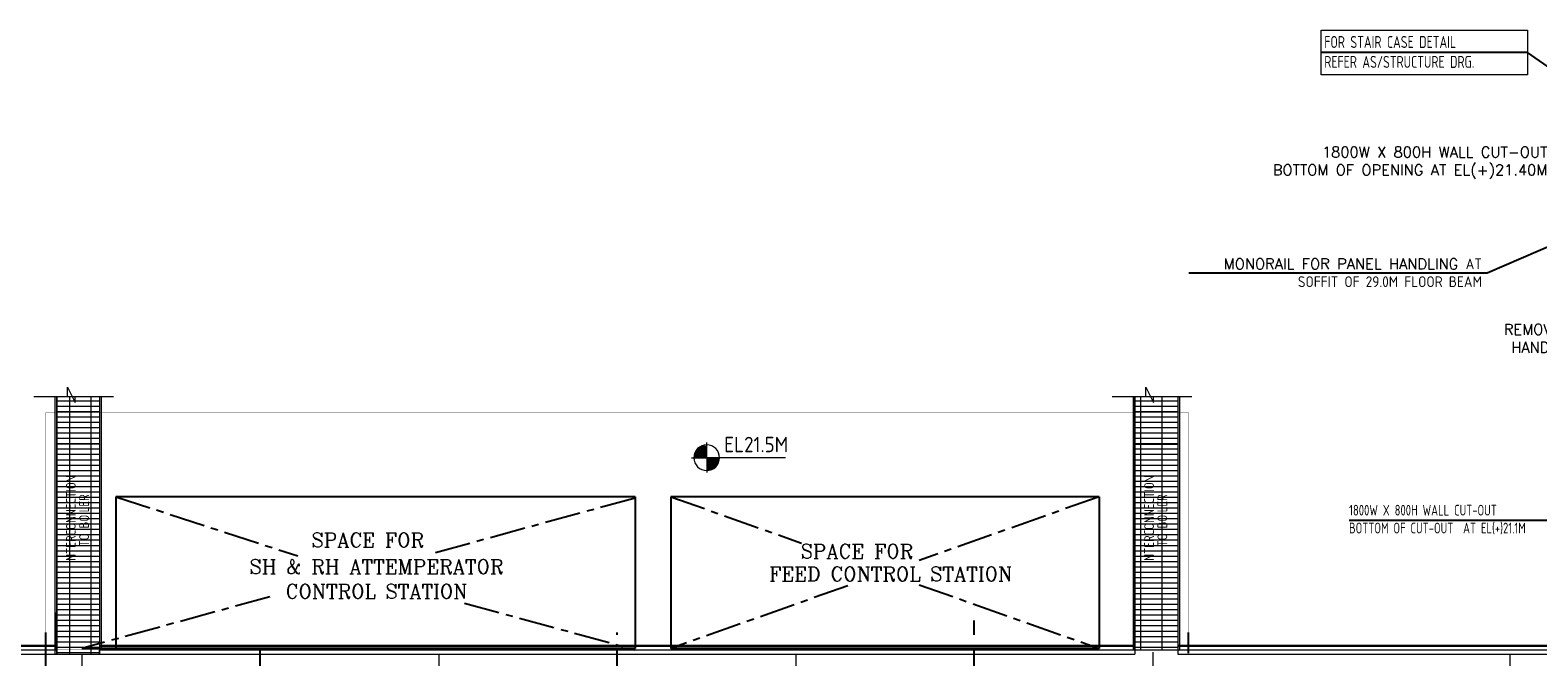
# Model space of a CAD drawing. Extents: x -11758 to 4934791, y -233543 to 1826789.
# Tile 89 of 256: x 487890 to 530119, y 86576 to 104134. Entities that reach past the tile are written whole.
import ezdxf
from ezdxf.enums import TextEntityAlignment as Align

# ---------------------------------------------------------------- set-up
doc = ezdxf.new("R2010")
doc.units = 0
doc.header["$LTSCALE"] = 800
doc.header["$MEASUREMENT"] = 0
for name, pattern in [('1 NORTH ELEVATION$0$NORTH ELEVATION$0$HIDDEN', [0.375, 0.25, -0.125]), ('CENTER', [2, 1.25, -0.25, 0.25, -0.25]), ('CENTER2', [1.125, 0.75, -0.125, 0.125, -0.125])]:
    doc.linetypes.add(name, pattern=pattern)
doc.layers.get('0').update_dxf_attribs({"linetype": 'CONTINUOUS'})
for name, color, linetype, lineweight in [('A-REMOVABLE GRATING', 252, 'CONTINUOUS', 9), ('ARROW', 3, 'CONTINUOUS', 13), ('CLAD-1', 3, 'CONTINUOUS', 15), ('CONCRETE', 4, 'CONTINUOUS', 15), ('DIM', 4, 'CONTINUOUS', 15), ('HANDRAIL', 3, 'CONTINUOUS', 15), ('LEADER', 4, 'CONTINUOUS', 15), ('STEEL-PLATFORMS', 42, 'CONTINUOUS', 15), ('TEXT', 3, 'CONTINUOUS', 15)]:
    doc.layers.add(name, color=color, linetype=linetype, lineweight=lineweight)
for name, color, linetype in [('CENTER', 2, 'CENTER'), ('GRID', 8, 'CENTER'), ('LOGO', 7, 'CONTINUOUS'), ('OBN', 1, 'CONTINUOUS'), ('WALL', 6, 'CONTINUOUS')]:
    doc.layers.add(name, color=color, linetype=linetype)
doc.styles.add('ARCHITECTURE', font='stylu.ttf')
doc.styles.add('ROAMNS', font='ROMANS.shx')
doc.styles.add('ROMANC', font='romanc')
doc.styles.add('ROMANS', font='ISO9.shx', dxfattribs={"width": 0.8})
doc.styles.get("Standard").update_dxf_attribs({"font": 'ISO9'})
doc.linetypes.add('FENCELINE1', pattern='A,0.25,-0.1,[133,ltypeshp.shx,S=0.1,R=0,X=-0.1,Y=0],-0.1,1', length=1.45)
doc.dimstyles.get("Standard").update_dxf_attribs({"dimtxt": 0.18, "dimasz": 0.18, "dimexe": 0.18, "dimexo": 0.0625, "dimgap": 0.09, "dimtad": 0, "dimtih": 1, "dimtoh": 1, "dimdec": 4, "dimzin": 0, "dimdsep": 46, "dimtxsty": 'Standard', "dimcen": 0.09, "dimadec": 0, "dimazin": 0, "dimtfac": 1, "dimtdec": 4, "dimtofl": 0, "dimtmove": 0, "dimatfit": 3, "dimfxl": 1, "dimtolj": 1, "dimtzin": 0, "dimarcsym": 0})

# ---------------------------------------------------------------- blocks, each defined once
blk = doc.blocks.new('*X4')
at = {"color": 0}
for p, q in [((36132, 29350), (36330, 29350)), ((36154, 29375), (36330, 29375)), ((36183, 29400), (36330, 29400)), ((36226, 29425), (36330, 29425)), ((36080, 29200), (36330, 29200)), ((36081, 29225), (36330, 29225)), ((36085, 29250), (36330, 29250)), ((36092, 29275), (36330, 29275)), ((36102, 29300), (36330, 29300)), ((36115, 29325), (36330, 29325))]:
    blk.add_line(p, q, dxfattribs=at)
blk = doc.blocks.new('LL')
for p, q in [((-711, 0), (-711, 423)), ((-1136, 0), (-711, 0)), ((1493, 0), (-711, 0)), ((-711, 0), (-711, -418))]:
    blk.add_line(p, q)
for start, end in [(90, 180), (180, 270), (0, 90), (270, 0)]:
    blk.add_arc((-711, 0), 360, start, end)
at = {"xscale": 1.440000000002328, "yscale": 1.440000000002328, "zscale": 1.440000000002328}
blk.add_blockref('*X4', (-53026, -42044), dxfattribs=at)
at = {"xscale": 1.440000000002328, "yscale": 1.440000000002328, "zscale": 1.440000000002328, "rotation": 180}
blk.add_blockref('*X4', (51604, 42044), dxfattribs=at)
at = {"flags": 4}
blk.add_attdef('LEVEL', (-222, 154), '', height=432, dxfattribs=at)

msp = doc.modelspace()

# ---------------------------------------------------------------- hatches: boundary and pattern name
at = {"layer": 'A-REMOVABLE GRATING'}
h = msp.add_hatch(dxfattribs=at)
h.set_pattern_fill('GRATE', color=256, scale=4800, style=0)
h.paths.add_polyline_path([(489833.3, 93871.7), (488633.3, 93871.7), (488633.3, 86638.3), (489833.3, 86638.3)])
h = msp.add_hatch(dxfattribs=at)
h.set_pattern_fill('GRATE', color=256, scale=4800, style=0)
h.paths.add_polyline_path([(520033.3, 93871.2), (518833.3, 93872.1), (518833.3, 86761), (520033.3, 86760.2)])

# ---------------------------------------------------------------- linework, layer by layer
for points in [[(488633.3, 93871.7), (489833.3, 93871.7), (489833.3, 86638.3), (488633.3, 86638.3)], [(518833.3, 93872.1), (520033.3, 93871.2), (520033.3, 86760.2), (518833.3, 86761)]]:
    msp.add_lwpolyline(points, close=True, dxfattribs=at)
at = {"layer": 'ARROW', "color": 8, "linetype": '1 NORTH ELEVATION$0$NORTH ELEVATION$0$HIDDEN', "ltscale": 2}
for p, q in [((489333.3, 86638.3), (489333.3, 81274.3)), ((499333.3, 86649.3), (499333.3, 81553.5)), ((509333.3, 86649.3), (509333.3, 81099.3)), ((519333.3, 86711.8), (519333.3, 80583.3)), ((529333.3, 86649.3), (529333.3, 85034.3))]:
    msp.add_line(p, q, dxfattribs=at)
at = {"layer": 'CENTER'}
for p, q in [((490291.4, 91062.5), (495383.9, 89403.5)), ((504833.3, 91024.3), (499062.6, 89442)), ((505833.3, 91062.5), (509495.3, 89765.6)), ((517833.3, 91062.5), (512788.7, 89275.9)), ((494605, 88258), (489333.3, 86812.5)), ((510794.5, 88569.6), (505833.3, 86812.5)), ((512791.6, 88598.2), (517833.3, 86812.5)), ((500053.3, 88084.9), (504833.3, 86774.3))]:
    msp.add_line(p, q, dxfattribs=at)
at = {"layer": 'CLAD-1', "flags": 128}
for points in [[(520033.3, 86874.3), (533635.7, 86874.3), (533632.5, 97388.9)], [(520033.3, 86902.3), (533607.7, 86902.3), (533604.5, 97388.9)], [(462090.3, 75052.3), (462090.3, 84646.3), (461605.3, 84646.3), (461605.3, 86902.3), (488633.3, 86902.3)], [(462118.3, 75024.3), (462118.3, 84674.3), (461633.3, 84674.3), (461633.3, 86874.3), (488633.3, 86874.3)], [(489833.3, 86902.3), (518833.3, 86902.3)], [(489833.3, 86874.3), (518833.3, 86874.3)]]:
    msp.add_lwpolyline(points, dxfattribs=at)
at = {"layer": 'CONCRETE'}
for p, q in [((465398.3, 86774.3), (488633.3, 86774.3)), ((465398.3, 86649.3), (488633.3, 86649.3)), ((488633.3, 86774.3), (488633.3, 86649.3)), ((489833.3, 86649.3), (489833.3, 86774.3)), ((489833.3, 86774.3), (518833.3, 86774.3)), ((489833.3, 86649.3), (518833.3, 86649.3)), ((518833.3, 86774.3), (518833.3, 86649.3)), ((520033.3, 86774.3), (520033.3, 86649.3))]:
    msp.add_line(p, q, dxfattribs=at)
at = {"layer": 'CONCRETE', "flags": 128}
for points in [[(520033.3, 86774.3), (533733.3, 86774.3)], [(520033.3, 86649.3), (533733.3, 86649.3)]]:
    msp.add_lwpolyline(points, dxfattribs=at)
at = {"layer": 'DIM', "color": 1, "const_width": 10}
msp.add_lwpolyline([(488333.3, 86774.3), (520333.3, 86774.3), (520333.3, 93424.3), (488333.3, 93424.3)], close=True, dxfattribs=at)
at = {"layer": 'GRID', "linetype": 'CENTER2', "ltscale": 4}
for p, q in [((514333.3, 44792.7), (514333.3, 87996.9)), ((488333.3, 85774.3), (488333.3, 87257.9)), ((494333.3, 44792.7), (494333.3, 87191.2)), ((504333.3, 44792.7), (504333.3, 87257.9)), ((520333.3, 86679.4), (520333.3, 87257.9))]:
    msp.add_line(p, q, dxfattribs=at)
at = {"layer": 'HANDRAIL', "linetype": 'FENCELINE1', "ltscale": 0.75}
for p, q in [((488583.3, 93871.7), (488583.3, 86649.3)), ((489883.3, 93871.7), (489883.3, 86774.3)), ((518783.3, 93871.7), (518783.3, 86774.3)), ((520083.3, 93871.7), (520083.3, 86774.3))]:
    msp.add_line(p, q, dxfattribs=at)
at = {"layer": 'OBN'}
for p, q in [((504833.3, 91062.5), (490291.4, 91062.5)), ((490291.4, 91062.5), (490291.4, 86812.5)), ((504833.3, 91062.5), (504833.3, 86812.5)), ((505833.3, 91062.5), (505833.3, 86812.5)), ((517833.3, 91062.5), (505833.3, 91062.5)), ((517833.3, 91062.5), (517833.3, 86812.5)), ((504833.3, 86812.5), (489333.3, 86812.5)), ((517833.3, 86812.5), (505833.3, 86812.5))]:
    msp.add_line(p, q, dxfattribs=at)
at = {"layer": 'STEEL-PLATFORMS'}
for p, q in [((488633.3, 93871.7), (488633.3, 86649.3)), ((489833.3, 93871.7), (489833.3, 86774.3)), ((518833.3, 93871.7), (518833.3, 86774.3)), ((520033.3, 93871.7), (520033.3, 86774.3)), ((489833.3, 92534), (488633.3, 92534)), ((518833.3, 92534), (520033.3, 92534))]:
    msp.add_line(p, q, dxfattribs=at)
at = {"layer": 'STEEL-PLATFORMS', "flags": 128}
for points in [[(487997.5, 93871.7), (488935.1, 93871.7), (488935.1, 94132.1), (489150.4, 93699.5), (489150.4, 93871.7), (490225.1, 93871.7)], [(518197.5, 93871.7), (519135.1, 93871.7), (519135.1, 94132.1), (519350.4, 93699.5), (519350.4, 93871.7), (520425.1, 93871.7)]]:
    msp.add_lwpolyline(points, dxfattribs=at)
at = {"layer": 'TEXT'}
msp.add_lwpolyline([(524046.3, 104134.3), (529828.4, 104134.3), (529828.4, 102880.3), (524046.3, 102880.3)], close=True, dxfattribs=at)
at = {"layer": 'WALL'}
msp.add_line((488633.3, 86774.3), (488633.3, 87823.2), dxfattribs=at)

# ---------------------------------------------------------------- block references
at = {"layer": 'DIM'}
msp.add_blockref('LL', (507550.6, 92155.2), dxfattribs=at).add_auto_attribs({'LEVEL': 'EL21.5M'})

# ---------------------------------------------------------------- texts
at = {"layer": 'LOGO', "color": 4, "style": 'ROMANC'}
for s, p in [('SPACE FOR', (497345.5, 89649.4)), ('SPACE FOR', (511045.3, 89336.3)), ('SH & RH ATTEMPERATOR', (497590.5, 88906.1)), ('FEED CONTROL STATION', (511991.3, 88700.9)), ('CONTROL STATION', (497590.5, 88210.3))]:
    msp.add_text(s, height=400, dxfattribs=at).set_placement(p, align=Align.CENTER)
at = {"layer": 'TEXT', "style": 'ROMANS', "width": 0.9}
for s, p in [('INTERCONNECTION', (489167.9, 89196.6)), ('INTERCONNECTION', (519367.9, 89196.6)), ('TO BOILER', (489538.6, 89667.3)), ('TO BOILER', (519738.6, 89667.3))]:
    msp.add_text(s, height=275, rotation=90, dxfattribs=at).set_placement(p)
at = {"layer": 'TEXT'}
for s, insert, char_height, width, attachment_point, style in [('FOR STAIR CASE DETAIL \\PREFER AS/STRUCTURE DRG.', (524137.1, 103969.5), 334.327, 6121.605, 1, 'ROMANS'), ('1800W X 800H WALL CUT-OUT\\PBOTTOM OF OPENING AT EL(+)21.40M', (530384.7, 100867.9), 300, 9475.37, 3, 'ROAMNS'), ('REMOVABLE HAND RAIL', (531467.7, 95897.9), 300, 3041.087, 3, 'ROAMNS')]:
    msp.add_mtext(s, dxfattribs=dict(at, insert=insert, char_height=char_height, width=width, attachment_point=attachment_point, style=style))
at = {"layer": 'TEXT', "insert": (528551.5, 97737), "char_height": 300, "attachment_point": 3, "style": 'ARCHITECTURE'}
msp.add_mtext_dynamic_manual_height_columns('{\\Fromans|c0;MONORAIL FOR PANEL HANDLING \\Fiso9|c0;\\C3;AT SOFFIT OF 29.0M FLOOR BEAM}', width=8213.202, gutter_width=2000, heights=[0], dxfattribs=at)
at = {"layer": 'TEXT', "insert": (524832.5, 90835.3), "char_height": 300, "width": 7054.732, "attachment_point": 1, "rotation": 359.99999, "style": 'ROMANS'}
msp.add_mtext('1800W X 800H WALL CUT-OUT \\PBOTTOM OF CUT-OUT  AT EL(+)21.1M', dxfattribs=at)

# ---------------------------------------------------------------- leaders
msp.add_leader([(531153.2, 98389.3), (528700, 97326.2), (520347.7, 97326.2)], dimstyle='Standard', override={"dimtxt": 350, "dimasz": 300, "dimexe": 0, "dimexo": 0, "dimgap": 100, "dimtad": 0, "dimtih": 0, "dimtoh": 0, "dimdec": 0, "dimtxsty": 'ROMANS', "dimcen": 0, "dimclrd": 9, "dimclre": 9, "dimclrt": 256, "dimtdec": 0, "dimtix": 1, "dimtofl": 1, "dimatfit": 0})
at = {"layer": 'DIM'}
msp.add_leader([(533733.3, 88054.9), (531993.1, 90395.5), (524837.2, 90395.5)], dimstyle='Standard', override={"dimtxt": 350, "dimasz": 300, "dimexe": 0, "dimexo": 0, "dimgap": 100, "dimtad": 0, "dimtih": 0, "dimtoh": 0, "dimdec": 0, "dimtxsty": 'ROMANS', "dimcen": 0, "dimclrd": 9, "dimclre": 9, "dimclrt": 256, "dimtdec": 0, "dimtix": 1, "dimtofl": 1, "dimatfit": 0}, dxfattribs=at)
at = {"layer": 'LEADER'}
msp.add_leader([(532116.5, 101912.1), (529828.4, 103507.3), (524046.3, 103507.3)], dimstyle='Standard', override={"dimtxt": 350, "dimasz": 300, "dimexe": 0, "dimexo": 0, "dimgap": 100, "dimtad": 0, "dimtih": 0, "dimtoh": 0, "dimdec": 0, "dimtxsty": 'ROMANS', "dimcen": 0, "dimclrd": 9, "dimclre": 9, "dimclrt": 256, "dimtdec": 0, "dimtix": 1, "dimtofl": 1, "dimatfit": 0}, dxfattribs=at)

doc.saveas('drawing.dxf')
